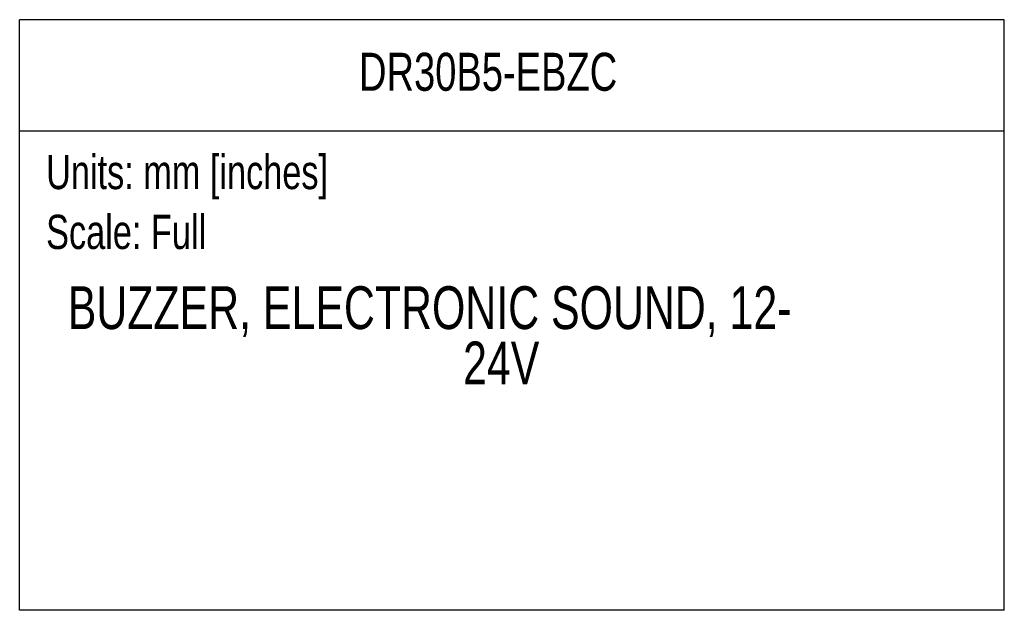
# Model space of a CAD drawing. Header units: millimetres. Extents: x 5 to 279, y 0 to 215.
# Tile 6 of 10: x 170 to 279, y 0 to 66. Entities that reach past the tile are written whole.
import ezdxf
from ezdxf.enums import TextEntityAlignment as Align

# ---------------------------------------------------------------- set-up
doc = ezdxf.new("R2010")
doc.units = ezdxf.units.MM
doc.linetypes.add('SLD-Solid', pattern=[0])
doc.layers.add('SLD-DEFPOINTS', color=7, linetype='Continuous')
doc.layers.add('TEXT', color=140, linetype='SLD-Solid', lineweight=25)
doc.styles.add('SLDTEXTSTYLE0', font='TXT', dxfattribs={"width": 0.75})

# ---------------------------------------------------------------- blocks, each defined once
blk = doc.blocks.new('SW_NOTE_0')
at = {"layer": 'TEXT', "color": 0, "insert": (0, 4.91), "char_height": 3.81, "attachment_point": 1, "style": 'SLDTEXTSTYLE0'}
blk.add_mtext('Scale: Full', dxfattribs=at)
blk = doc.blocks.new('SW_NOTE_0_1')
at = {"layer": 'TEXT', "color": 0, "insert": (0, 4.91), "char_height": 3.81, "attachment_point": 1, "style": 'SLDTEXTSTYLE0'}
blk.add_mtext('Units: mm [inches]', dxfattribs=at)
blk = doc.blocks.new('Block1')
at = {"layer": 'TEXT'}
for p, q in [((279.4, 65.76), (169.64, 65.76)), ((169.64, 0), (169.64, 65.76)), ((279.4, 0), (279.4, 65.76)), ((169.64, 53.4), (279.4, 53.4)), ((279.4, 0), (169.64, 0))]:
    blk.add_line(p, q, dxfattribs=at)
for name, p in [('SW_NOTE_0_1', (172.59, 45.8)), ('SW_NOTE_0', (172.59, 39.13))]:
    blk.add_blockref(name, p, dxfattribs=at)
at = {"layer": 'TEXT', "color": 140, "style": 'SLDTEXTSTYLE0', "width": 0.75}
for tag, height, p in [('AUTOATTR0', 4.23, (224.93, 61.99)), ('AUTOATTR1_0', 4.76, (224.18, 32.89)), ('AUTOATTR1_1', 4.76, (224.65, 26.73))]:
    blk.add_attdef(tag, text='', height=height, dxfattribs=at).set_placement(p, align=Align.TOP_CENTER)

msp = doc.modelspace()

# ---------------------------------------------------------------- block references
at = {"layer": 'SLD-DEFPOINTS'}
ref = msp.add_blockref('Block1', (0, 0), dxfattribs=at)
ref.add_attrib('AUTOATTR0', 'DR30B5-EBZC', dxfattribs={"layer": 'TEXT', "height": 4.2333, "style": 'SLDTEXTSTYLE0', "width": 0.75}).set_placement((207.47, 56.58), align=Align.BOTTOM_LEFT)
ref.add_attrib('AUTOATTR1_0', 'BUZZER, ELECTRONIC SOUND, 12-', dxfattribs={"layer": 'TEXT', "height": 4.7625, "style": 'SLDTEXTSTYLE0', "width": 0.75}).set_placement((175, 29.89), align=Align.BOTTOM_LEFT)
ref.add_attrib('AUTOATTR1_1', '24V', dxfattribs={"layer": 'TEXT', "height": 4.763, "style": 'SLDTEXTSTYLE0', "width": 0.75}).set_placement((219.07, 23.73), align=Align.BOTTOM_LEFT)

doc.saveas('drawing.dxf')
